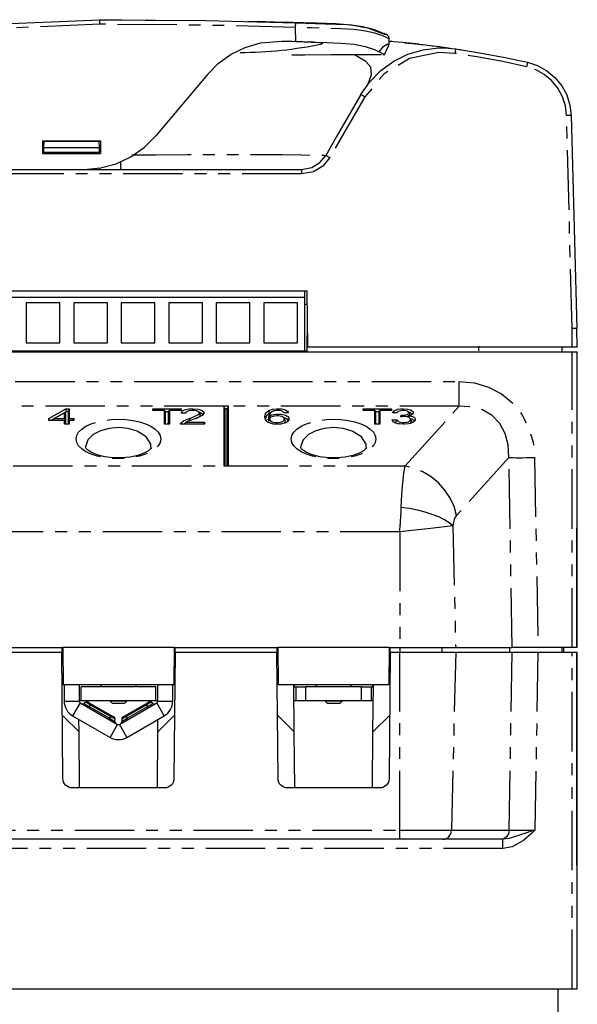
# Model space of a CAD drawing. Extents: x 31 to 367, y -51 to 345.
# Tile 3 of 11: x 99 to 159, y 7 to 113. Entities that reach past the tile are written whole.
import ezdxf

# ---------------------------------------------------------------- set-up
doc = ezdxf.new("R2010")
doc.units = 0
doc.linetypes.add('PHANTOM', pattern=[12.7, 6.35, -1.27, 1.27, -1.27, 1.27, -1.27])
doc.layers.get('0').update_dxf_attribs({"linetype": 'CONTINUOUS'})

msp = doc.modelspace()

# ---------------------------------------------------------------- linework, layer by layer
at = {"color": 7, "linetype": 'PHANTOM'}
for p, q in [((107.513, 112.043), (107.513, 112.529)), ((128.464, 110.192), (128.45, 111.707)), ((135.864, 104.285), (132.111, 97.793)), ((158.013, 79.529), (157.417, 102.283)), ((129.077, 96.043), (74.028, 96.043)), ((129.077, 96.529), (129.077, 96.043)), ((158.013, 77.529), (158.013, 79.529)), ((158.013, 45.429), (158.013, 77.029)), ((73.092, 73.851), (145.934, 73.851)), ((145.934, 71.211), (145.934, 73.851)), ((120.763, 71.211), (98.263, 71.211)), ((145.934, 71.211), (121.263, 71.211)), ((140.164, 64.833), (145.934, 71.211)), ((151.254, 65.731), (145.664, 59.552)), ((151.602, 45.429), (151.254, 65.731)), ((154.004, 65.731), (154.352, 45.429)), ((98.263, 64.833), (120.763, 64.833)), ((121.263, 64.833), (140.164, 64.833)), ((145.249, 58.446), (145.562, 45.429)), ((139.58, 57.792), (79.445, 57.792)), ((139.58, 57.792), (139.58, 45.429)), ((139.58, 45.429), (139.58, 44.929)), ((144.091, 45.429), (144.095, 44.929)), ((139.58, 25.903), (139.58, 44.929)), ((145.562, 44.929), (145.105, 25.903)), ((151.277, 25.903), (151.603, 44.929)), ((154.353, 44.929), (154.027, 25.903)), ((158.013, 8.929), (158.013, 44.929)), ((129.513, 41.229), (129.513, 39.729)), ((135.513, 39.729), (135.513, 41.229)), ((103.713, 39.694), (105.313, 39.694)), ((105.413, 39.521), (104.613, 38.135)), ((105.826, 39.449), (106.402, 39.116)), ((106.508, 39.299), (106.017, 39.583)), ((106.402, 39.116), (106.33, 38.991)), ((106.508, 39.299), (106.402, 39.116)), ((106.402, 39.116), (108.567, 37.866)), ((106.58, 39.424), (106.508, 39.299)), ((108.673, 38.049), (106.508, 39.299)), ((112.517, 39.299), (110.352, 38.049)), ((110.458, 37.866), (112.623, 39.116)), ((112.517, 39.299), (112.445, 39.424)), ((113.009, 39.583), (112.517, 39.299)), ((112.517, 39.299), (112.623, 39.116)), ((112.623, 39.116), (113.2, 39.449)), ((112.623, 39.116), (112.695, 38.991)), ((114.413, 38.135), (113.613, 39.521)), ((113.713, 39.694), (115.313, 39.694)), ((108.673, 38.049), (108.567, 37.866)), ((108.673, 38.049), (108.745, 38.174)), ((109.164, 37.765), (108.673, 38.049)), ((110.352, 38.049), (109.861, 37.765)), ((110.28, 38.174), (110.352, 38.049)), ((110.352, 38.049), (110.458, 37.866)), ((108.567, 37.866), (108.495, 37.741)), ((108.567, 37.866), (109.144, 37.533)), ((108.613, 35.826), (109.413, 37.211)), ((109.613, 37.211), (110.413, 35.826)), ((109.881, 37.533), (110.458, 37.866)), ((110.458, 37.866), (110.53, 37.741)), ((79.445, 25.903), (139.58, 25.903)), ((139.58, 25.903), (145.105, 25.903)), ((139.58, 24.929), (139.58, 25.903)), ((145.105, 25.903), (151.277, 25.903)), ((150.594, 23.956), (150.594, 24.929)), ((150.594, 23.956), (68.432, 23.956))]:
    msp.add_line(p, q, dxfattribs=at)
at = {"color": 7, "linetype": 'CONTINUOUS'}
for p, q in [((137.913, 111.057), (137.936, 111.044)), ((126.979, 110.238), (128.464, 110.192)), ((138.383, 109.915), (138.427, 109.912)), ((138.465, 109.912), (138.459, 110.485)), ((142.827, 109.778), (143.098, 109.746)), ((137.999, 108.759), (137.772, 108.761)), ((119.022, 106.67), (113.51, 100.102)), ((157.917, 102.283), (158.513, 79.529)), ((101.413, 99.579), (107.613, 99.579)), ((101.413, 99.579), (101.413, 98.229)), ((101.553, 98.829), (101.565, 99.529)), ((101.565, 99.529), (107.46, 99.529)), ((105.344, 99.579), (105.343, 99.529)), ((107.473, 98.829), (107.46, 99.529)), ((107.613, 99.579), (107.613, 98.229)), ((101.413, 98.229), (107.613, 98.229)), ((101.542, 98.229), (101.544, 98.329)), ((101.544, 98.329), (101.553, 98.829)), ((107.481, 98.329), (101.544, 98.329)), ((107.473, 98.829), (101.553, 98.829)), ((107.481, 98.329), (107.473, 98.829)), ((107.483, 98.229), (107.481, 98.329)), ((131.678, 98.03), (131.678, 98.03)), ((109.779, 96.529), (109.772, 97.331)), ((74.243, 96.529), (105.85, 96.529)), ((105.85, 96.529), (129.077, 96.529)), ((107.513, 96.529), (107.51, 96.668)), ((107.513, 96.529), (128.553, 96.529)), ((128.553, 96.529), (129.021, 96.529)), ((129.703, 83.529), (73.203, 83.529)), ((129.393, 83.529), (129.393, 82.829)), ((129.755, 77.529), (129.703, 83.529)), ((129.393, 82.829), (73.513, 82.829)), ((103.253, 82.279), (99.653, 82.279)), ((99.653, 82.279), (99.653, 77.979)), ((103.253, 77.979), (103.253, 82.279)), ((104.733, 82.279), (104.733, 77.979)), ((108.333, 82.279), (104.733, 82.279)), ((108.333, 77.979), (108.333, 82.279)), ((113.413, 82.279), (109.813, 82.279)), ((109.813, 82.279), (109.813, 77.979)), ((113.413, 77.979), (113.413, 82.279)), ((114.893, 82.279), (114.893, 77.979)), ((118.493, 82.279), (114.893, 82.279)), ((118.493, 77.979), (118.493, 82.279)), ((119.973, 82.279), (119.973, 77.979)), ((123.573, 82.279), (119.973, 82.279)), ((123.573, 77.979), (123.573, 82.279)), ((125.053, 82.279), (125.053, 77.979)), ((128.653, 82.279), (125.053, 82.279)), ((128.653, 77.979), (128.653, 82.279)), ((129.393, 82.829), (129.393, 77.129)), ((129.393, 82.129), (129.715, 82.129)), ((129.673, 80.529), (129.643, 77.029)), ((129.673, 80.529), (129.729, 80.529)), ((158.565, 77.529), (158.513, 79.529)), ((99.653, 77.979), (103.253, 77.979)), ((104.733, 77.979), (108.333, 77.979)), ((109.813, 77.979), (113.413, 77.979)), ((114.893, 77.979), (118.493, 77.979)), ((119.973, 77.979), (123.573, 77.979)), ((125.053, 77.979), (128.653, 77.979)), ((61.013, 77.029), (158.013, 77.029)), ((73.262, 77.129), (129.644, 77.129)), ((158.013, 77.529), (129.755, 77.529)), ((148.013, 77.629), (148.013, 77.129)), ((156.943, 77.029), (156.939, 77.529)), ((158.565, 77.529), (158.013, 77.529)), ((158.013, 77.029), (158.513, 77.029)), ((158.513, 77.029), (158.513, 45.429)), ((102.062, 69.919), (103.903, 70.928)), ((102.246, 69.709), (103.963, 70.65)), ((103.754, 70.51), (102.677, 69.919)), ((103.754, 69.919), (103.754, 70.51)), ((103.876, 70.434), (103.754, 70.51)), ((103.903, 70.928), (104.251, 70.928)), ((103.963, 70.65), (103.903, 70.928)), ((103.963, 70.65), (104.13, 70.65)), ((104.13, 70.65), (104.251, 70.928)), ((104.13, 70.65), (104.13, 69.641)), ((104.251, 70.928), (104.251, 69.919)), ((113.177, 70.949), (116.212, 70.949)), ((113.177, 70.76), (113.177, 70.949)), ((113.26, 70.76), (113.177, 70.949)), ((114.421, 70.76), (113.177, 70.76)), ((114.421, 69.309), (114.421, 70.76)), ((114.543, 70.585), (114.421, 70.76)), ((114.483, 70.671), (114.906, 70.671)), ((114.543, 69.309), (114.543, 70.585)), ((114.846, 70.585), (114.968, 70.76)), ((114.846, 70.585), (114.846, 69.309)), ((114.968, 70.76), (114.968, 69.309)), ((116.212, 70.76), (114.968, 70.76)), ((116.129, 70.76), (116.212, 70.949)), ((116.212, 70.949), (116.212, 70.76)), ((116.783, 70.61), (116.778, 70.602)), ((117.456, 70.761), (117.455, 70.949)), ((120.885, 70.933), (120.763, 71.211)), ((120.763, 71.211), (120.763, 64.833)), ((121.263, 71.211), (120.763, 71.211)), ((120.885, 70.933), (120.885, 64.833)), ((121.141, 70.933), (120.885, 70.933)), ((121.141, 70.933), (121.263, 71.211)), ((121.141, 64.833), (121.141, 70.933)), ((121.263, 64.833), (121.263, 71.211)), ((125.678, 70.503), (125.585, 70.763)), ((126.579, 70.758), (126.579, 70.949)), ((127.699, 70.529), (127.202, 70.508)), ((135.677, 70.949), (138.712, 70.949)), ((135.677, 70.76), (135.677, 70.949)), ((135.76, 70.76), (135.677, 70.949)), ((136.921, 70.76), (135.677, 70.76)), ((136.921, 69.309), (136.921, 70.76)), ((137.043, 70.585), (136.921, 70.76)), ((136.983, 70.671), (137.406, 70.671)), ((137.043, 69.309), (137.043, 70.585)), ((137.346, 70.585), (137.468, 70.76)), ((137.346, 70.585), (137.346, 69.309)), ((137.468, 70.76), (137.468, 69.309)), ((138.712, 70.76), (137.468, 70.76)), ((138.629, 70.76), (138.712, 70.949)), ((138.712, 70.949), (138.712, 70.76)), ((139.309, 70.508), (138.811, 70.529)), ((139.32, 70.533), (139.306, 70.508)), ((139.332, 70.554), (139.321, 70.534)), ((139.946, 70.76), (139.946, 70.949)), ((140.489, 70.637), (140.489, 70.638)), ((140.674, 70.298), (140.552, 70.525)), ((140.97, 70.385), (141.05, 70.532)), ((102.062, 69.709), (102.062, 69.919)), ((102.167, 69.709), (102.062, 69.919)), ((103.754, 69.709), (102.062, 69.709)), ((102.489, 69.709), (102.677, 69.919)), ((102.677, 69.919), (103.754, 69.919)), ((103.876, 69.641), (103.754, 69.919)), ((103.754, 69.309), (103.754, 69.709)), ((103.876, 69.534), (103.754, 69.709)), ((103.801, 69.641), (103.876, 69.641)), ((103.876, 69.641), (103.876, 70.434)), ((103.876, 69.309), (103.876, 69.534)), ((104.13, 69.641), (104.251, 69.919)), ((104.13, 69.534), (104.251, 69.709)), ((104.13, 69.641), (104.204, 69.641)), ((104.13, 69.534), (104.13, 69.309)), ((104.251, 69.919), (104.749, 69.919)), ((104.251, 69.709), (104.251, 69.309)), ((104.749, 69.709), (104.251, 69.709)), ((104.657, 69.709), (104.749, 69.919)), ((104.749, 69.919), (104.749, 69.709)), ((116.709, 70.466), (116.212, 70.487)), ((116.283, 69.309), (116.214, 69.455)), ((116.617, 69.309), (116.801, 69.519)), ((116.712, 70.478), (116.705, 70.466)), ((116.801, 69.519), (118.699, 69.519)), ((117.178, 69.685), (117.109, 69.923)), ((118.274, 70.268), (118.152, 70.495)), ((118.527, 70.27), (118.649, 70.497)), ((118.607, 69.309), (118.699, 69.519)), ((118.699, 69.519), (118.699, 69.309)), ((125.284, 69.851), (125.162, 70.077)), ((125.531, 69.774), (125.659, 70.165)), ((125.531, 69.774), (125.652, 69.846)), ((125.537, 69.627), (125.659, 69.854)), ((125.718, 70.428), (125.599, 70.212)), ((125.661, 69.862), (125.633, 69.81)), ((126.602, 70.185), (126.602, 70.382)), ((127.18, 70.006), (127.178, 70.011)), ((127.29, 69.804), (127.198, 69.974)), ((127.373, 69.616), (127.251, 69.843)), ((127.627, 69.623), (127.749, 69.849)), ((138.761, 69.751), (139.259, 69.772)), ((138.9, 69.478), (138.761, 69.751)), ((139.165, 69.489), (139.259, 69.772)), ((139.702, 70.087), (139.753, 70.276)), ((139.825, 70.099), (139.825, 70.274)), ((139.986, 69.289), (139.987, 69.477)), ((140.335, 70.08), (140.521, 70.207)), ((140.873, 69.578), (140.751, 69.804)), ((141.127, 69.576), (141.249, 69.803)), ((104.251, 69.309), (103.754, 69.309)), ((114.968, 69.309), (114.421, 69.309)), ((118.699, 69.309), (116.162, 69.309)), ((137.468, 69.309), (136.921, 69.309)), ((120.763, 64.833), (121.263, 64.833)), ((158.513, 57.429), (158.513, 58.179)), ((158.513, 45.429), (158.513, 57.429)), ((92.463, 45.429), (103.563, 45.429)), ((103.451, 45.429), (103.456, 44.929)), ((115.463, 45.429), (103.563, 45.429)), ((103.563, 45.429), (103.598, 41.429)), ((115.463, 45.429), (115.428, 41.429)), ((115.463, 45.429), (126.563, 45.429)), ((115.57, 44.929), (115.574, 45.429)), ((126.451, 45.429), (126.456, 44.929)), ((138.463, 45.429), (126.563, 45.429)), ((126.563, 45.429), (126.598, 41.429)), ((138.463, 45.429), (138.428, 41.429)), ((138.463, 45.429), (139.58, 45.429)), ((138.57, 44.929), (138.574, 45.429)), ((139.58, 45.429), (145.562, 45.429)), ((145.562, 45.429), (151.602, 45.429)), ((151.339, 44.929), (151.336, 45.429)), ((154.352, 45.429), (151.602, 45.429)), ((158.013, 45.429), (154.352, 45.429)), ((156.908, 45.429), (156.913, 44.929)), ((157.108, 44.929), (157.113, 45.429)), ((158.513, 45.429), (158.013, 45.429)), ((92.57, 44.929), (103.456, 44.929)), ((103.573, 31.421), (103.456, 44.929)), ((115.57, 44.929), (115.452, 31.421)), ((115.57, 44.929), (126.456, 44.929)), ((126.573, 31.421), (126.456, 44.929)), ((138.57, 44.929), (138.452, 31.421)), ((138.57, 44.929), (139.58, 44.929)), ((139.58, 44.929), (145.562, 44.929)), ((145.562, 44.929), (151.603, 44.929)), ((151.603, 44.929), (154.353, 44.929)), ((154.353, 44.929), (158.013, 44.929)), ((158.013, 44.929), (158.513, 44.929)), ((158.513, 44.929), (158.513, 8.929)), ((158.513, 22.929), (158.513, 44.929)), ((115.428, 41.429), (103.598, 41.429)), ((103.713, 41.429), (103.713, 39.694)), ((105.313, 41.429), (105.313, 39.694)), ((113.513, 41.229), (105.513, 41.229)), ((105.513, 39.729), (105.513, 41.229)), ((107.563, 41.429), (107.763, 41.229)), ((111.263, 41.229), (111.463, 41.429)), ((113.513, 39.729), (113.513, 41.229)), ((113.713, 39.694), (113.713, 41.429)), ((115.313, 39.694), (115.313, 41.429)), ((138.428, 41.429), (126.598, 41.429)), ((128.3, 36.429), (128.256, 41.429)), ((128.258, 41.229), (128.513, 41.229)), ((128.313, 41.429), (128.313, 41.229)), ((128.513, 39.729), (128.513, 41.229)), ((128.513, 41.229), (129.513, 41.229)), ((135.513, 41.229), (129.513, 41.229)), ((130.563, 41.429), (130.763, 41.229)), ((134.263, 41.229), (134.463, 41.429)), ((135.513, 41.229), (136.513, 41.229)), ((136.513, 41.229), (136.513, 39.729)), ((136.513, 41.229), (136.767, 41.229)), ((136.713, 41.229), (136.713, 41.429)), ((136.725, 36.429), (136.769, 41.429)), ((105.513, 39.729), (105.313, 39.729)), ((105.413, 39.521), (109.413, 37.211)), ((113.513, 39.729), (105.513, 39.729)), ((106.017, 39.583), (105.826, 39.449)), ((106.285, 39.594), (106.58, 39.424)), ((106.58, 39.424), (108.745, 38.174)), ((108.613, 39.729), (108.613, 39.679)), ((108.613, 39.679), (108.863, 39.429)), ((110.413, 39.679), (108.613, 39.679)), ((110.163, 39.429), (108.863, 39.429)), ((109.613, 37.211), (113.613, 39.521)), ((110.163, 39.429), (110.413, 39.679)), ((110.28, 38.174), (112.445, 39.424)), ((110.413, 39.679), (110.413, 39.729)), ((112.445, 39.424), (112.74, 39.594)), ((113.2, 39.449), (113.009, 39.583)), ((113.713, 39.729), (113.513, 39.729)), ((128.513, 39.729), (128.271, 39.729)), ((129.513, 39.729), (128.513, 39.729)), ((135.513, 39.729), (129.513, 39.729)), ((131.613, 39.729), (131.613, 39.679)), ((131.613, 39.679), (131.863, 39.429)), ((133.413, 39.679), (131.613, 39.679)), ((133.163, 39.429), (131.863, 39.429)), ((133.163, 39.429), (133.413, 39.679)), ((133.413, 39.679), (133.413, 39.729)), ((136.513, 39.729), (135.513, 39.729)), ((136.754, 39.729), (136.513, 39.729)), ((103.514, 38.215), (105.3, 36.429)), ((104.613, 38.135), (108.613, 35.826)), ((108.745, 38.174), (109.04, 38.004)), ((109.985, 38.004), (110.28, 38.174)), ((110.413, 35.826), (114.413, 38.135)), ((113.725, 36.429), (115.511, 38.215)), ((126.514, 38.215), (128.3, 36.429)), ((136.725, 36.429), (138.511, 38.215)), ((105.3, 36.429), (105.288, 37.745)), ((109.144, 37.533), (109.164, 37.765)), ((109.861, 37.765), (109.881, 37.533)), ((113.725, 36.429), (113.737, 37.745)), ((105.352, 30.429), (105.3, 36.429)), ((113.673, 30.429), (113.725, 36.429)), ((128.352, 30.429), (128.3, 36.429)), ((136.673, 30.429), (136.725, 36.429)), ((114.452, 30.429), (104.573, 30.429)), ((137.452, 30.429), (127.573, 30.429)), ((139.58, 24.929), (79.445, 24.929)), ((144.188, 24.929), (139.58, 24.929)), ((150.36, 24.929), (144.188, 24.929)), ((150.594, 24.929), (150.36, 24.929)), ((158.513, 22.179), (158.513, 22.929)), ((158.013, 8.929), (61.013, 8.929)), ((156.513, 3.429), (156.513, 8.929)), ((158.513, 8.929), (158.013, 8.929))]:
    msp.add_line(p, q, dxfattribs=at)
at = {"color": 7, "linetype": 'CONTINUOUS', "flags": 128}
for points in [[(68.671, 107.116), (71.379, 107.856), (83.275, 110.447), (95.349, 112.008), (107.513, 112.529)], [(107.513, 112.529), (118.872, 112.43), (128.466, 112.194)], [(107.589, 112.529), (107.524, 112.529), (107.571, 112.529), (107.705, 112.529)], [(107.793, 112.529), (108.244, 112.529), (109.892, 112.522), (112.407, 112.496), (113.463, 112.477)], [(138.074, 110.911), (136.289, 111.588), (134.419, 111.959), (132.765, 112.081), (130.745, 112.145), (129.293, 112.185), (128.78, 112.199), (128.408, 112.209), (128.161, 112.215), (127.936, 112.221), (127.052, 112.245), (126.161, 112.268), (125.223, 112.291), (124.209, 112.316), (123.356, 112.336)], [(128.466, 112.194), (131.615, 112.089), (133.991, 111.998), (134.248, 111.985), (134.248, 111.985)], [(138.453, 110.485), (138.447, 110.573), (138.405, 110.692), (138.353, 110.774), (138.306, 110.826), (138.262, 110.865), (138.206, 110.905), (138.094, 110.969), (137.913, 111.055)], [(119.022, 106.67), (120.191, 107.849), (121.581, 108.843), (123.075, 109.569), (124.716, 110.047), (126.979, 110.238)], [(131.301, 109.966), (131.33, 109.981), (131.191, 110.023), (130.918, 110.069), (130.322, 110.121), (129.219, 110.163), (128.051, 110.192), (127.055, 110.219)], [(128.464, 110.192), (130.144, 110.137), (131.777, 110.08), (133.316, 110.036), (134.715, 109.925), (135.895, 109.671), (136.875, 109.328), (137.376, 109.101)], [(135.432, 104.521), (135.432, 104.521), (136.397, 105.905), (137.579, 107.108), (138.948, 108.094), (140.462, 108.839), (142.08, 109.315), (143.755, 109.515), (144.753, 109.499), (145.55, 109.414), (145.55, 109.414)], [(137.963, 108.79), (138.184, 109.276), (138.375, 109.721), (138.457, 109.93)], [(141.671, 109.912), (139.914, 110.077), (138.423, 110.181)], [(140.108, 110.07), (140.174, 110.064), (140.467, 110.036), (140.962, 109.987), (141.833, 109.894), (142.069, 109.866)], [(141.353, 109.945), (142.304, 109.841), (143.484, 109.698), (144.53, 109.559), (144.96, 109.499)], [(143.098, 109.746), (143.484, 109.698), (143.484, 109.698)], [(143.616, 109.681), (143.692, 109.671), (143.828, 109.654), (143.934, 109.64), (144.02, 109.628)], [(137.59, 108.762), (136.522, 108.766), (134.775, 108.766), (132.267, 108.758), (129.439, 108.739), (128.042, 108.723)], [(137.93, 108.802), (137.859, 108.846), (137.376, 109.101)], [(145.55, 109.414), (148.126, 109), (150.691, 108.522), (153.243, 107.978)], [(145.55, 109.414), (145.571, 109.411), (145.94, 109.356), (146.092, 109.333), (146.098, 109.332)], [(153.243, 107.978), (154.318, 107.625), (155.308, 107.077), (156.177, 106.353), (156.895, 105.478), (157.436, 104.484), (157.781, 103.406), (157.917, 102.283)], [(135.432, 104.522), (132.804, 99.978), (131.678, 98.03)], [(105.85, 96.529), (107.586, 96.681), (109.27, 97.132), (110.85, 97.869), (112.277, 98.869), (113.51, 100.102)], [(129.077, 96.529), (130.169, 96.735), (131.034, 97.254), (131.678, 98.03)], [(158.513, 79.529), (158.475, 79.53), (158.366, 79.53), (158.204, 79.53), (158.013, 79.529)], [(116.212, 70.487), (116.37, 70.719), (116.582, 70.829), (116.715, 70.871), (117.024, 70.927), (117.455, 70.949)], [(117.445, 70.76), (117.109, 70.735), (116.924, 70.687), (116.789, 70.615), (116.724, 70.535), (116.709, 70.466)], [(118.152, 70.495), (118.118, 70.582), (118.007, 70.661), (117.851, 70.717), (117.655, 70.75), (117.445, 70.76)], [(117.455, 70.949), (118.024, 70.904), (118.18, 70.869), (118.43, 70.772), (118.598, 70.64), (118.61, 70.623), (118.621, 70.606), (118.63, 70.588), (118.643, 70.553), (118.649, 70.497)], [(118.081, 70.607), (118.107, 70.601), (118.327, 70.518), (118.479, 70.402), (118.491, 70.386), (118.5, 70.37), (118.516, 70.338), (118.521, 70.322), (118.527, 70.27)], [(125.162, 70.077), (125.189, 70.299), (125.281, 70.504), (125.585, 70.763)], [(125.585, 70.763), (125.981, 70.895), (126.402, 70.945), (126.579, 70.949)], [(126.123, 70.711), (126.007, 70.667), (125.956, 70.642), (125.909, 70.615), (125.765, 70.497), (125.663, 70.228), (125.659, 70.165)], [(126.546, 70.76), (126.404, 70.755), (126.261, 70.739), (126.123, 70.711)], [(127.022, 70.676), (126.913, 70.715), (126.725, 70.751), (126.546, 70.76)], [(126.579, 70.949), (126.972, 70.926), (127.275, 70.861), (127.401, 70.814), (127.588, 70.698), (127.699, 70.529)], [(127.202, 70.508), (127.15, 70.582), (127.097, 70.631), (127.022, 70.676)], [(127.12, 70.609), (127.233, 70.583), (127.34, 70.539), (127.375, 70.515)], [(138.811, 70.529), (138.995, 70.739), (139.098, 70.798), (139.223, 70.848), (139.359, 70.888), (139.672, 70.938), (139.946, 70.949)], [(139.148, 70.514), (139.235, 70.557), (139.295, 70.578)], [(139.962, 70.76), (139.711, 70.742), (139.541, 70.701), (139.414, 70.638), (139.32, 70.534), (139.309, 70.508)], [(139.825, 70.274), (140.219, 70.31), (140.377, 70.351), (140.478, 70.4), (140.536, 70.461), (140.552, 70.525)], [(139.946, 70.949), (140.446, 70.907), (140.597, 70.873), (140.735, 70.83), (140.925, 70.73), (140.99, 70.671), (141.014, 70.641), (141.032, 70.61), (141.05, 70.532)], [(140.552, 70.525), (140.525, 70.603), (140.491, 70.636), (140.387, 70.694), (140.245, 70.735), (140.07, 70.757), (139.962, 70.76)], [(140.439, 70.624), (140.529, 70.604), (140.651, 70.566), (140.817, 70.48), (140.873, 70.429), (140.895, 70.403), (140.911, 70.376)], [(141.05, 70.532), (141.039, 70.474), (141.025, 70.446), (140.982, 70.394), (140.921, 70.346), (140.842, 70.302), (140.639, 70.233), (140.521, 70.207)], [(116.162, 69.309), (116.165, 69.355), (116.182, 69.405), (116.214, 69.455)], [(116.214, 69.455), (116.486, 69.668), (116.776, 69.802), (117.109, 69.923)], [(116.457, 69.309), (116.608, 69.424), (116.788, 69.505)], [(117.573, 69.824), (117.168, 69.681), (116.973, 69.606), (116.801, 69.519)], [(117.109, 69.923), (117.129, 69.93), (117.209, 69.958), (117.523, 70.076), (118.068, 70.351), (118.12, 70.406), (118.137, 70.435), (118.152, 70.495)], [(118.649, 70.497), (118.635, 70.418), (118.617, 70.379), (118.479, 70.231), (118.048, 70.004), (117.573, 69.824)], [(117.822, 69.918), (118.153, 70.081), (118.221, 70.145), (118.246, 70.179), (118.263, 70.213), (118.274, 70.268)], [(118.274, 70.268), (118.221, 70.386), (118.167, 70.421)], [(126.522, 69.288), (126.306, 69.295), (126.2, 69.303), (126.095, 69.315), (125.737, 69.394), (125.459, 69.517), (125.282, 69.678), (125.164, 70.032), (125.162, 70.077)], [(125.284, 69.851), (125.312, 70.072), (125.4, 70.268), (125.588, 70.451), (125.678, 70.503)], [(125.347, 69.619), (125.287, 69.786), (125.284, 69.851)], [(125.602, 70.212), (125.546, 70.041), (125.531, 69.774)], [(125.639, 69.808), (125.553, 69.705), (125.537, 69.627)], [(125.659, 70.165), (125.962, 70.298), (126.354, 70.37), (126.602, 70.382)], [(126.465, 70.192), (126.156, 70.169), (125.897, 70.1), (125.74, 70.011), (125.667, 69.907), (125.659, 69.854)], [(125.659, 69.854), (125.724, 69.706), (125.875, 69.593), (126.061, 69.525), (126.289, 69.486), (126.484, 69.477)], [(127.251, 69.843), (127.186, 70.002), (127.068, 70.086), (126.986, 70.121), (126.794, 70.169), (126.515, 70.192), (126.465, 70.192)], [(126.484, 69.477), (126.8, 69.503), (126.996, 69.558), (127.14, 69.636), (127.228, 69.738), (127.251, 69.843)], [(127.749, 69.849), (127.627, 69.595), (127.53, 69.517), (127.415, 69.451), (127.285, 69.398), (126.974, 69.322), (126.887, 69.31), (126.798, 69.3), (126.753, 69.296), (126.569, 69.289), (126.522, 69.288)], [(126.602, 70.382), (126.781, 70.376), (126.825, 70.373), (126.869, 70.369), (126.912, 70.364), (127.08, 70.337), (127.377, 70.249), (127.504, 70.188), (127.606, 70.12), (127.726, 69.965), (127.749, 69.849)], [(127.203, 70.012), (127.3, 69.982), (127.413, 69.927), (127.503, 69.865), (127.608, 69.726), (127.627, 69.623)], [(127.254, 69.39), (127.256, 69.392), (127.352, 69.512), (127.373, 69.616)], [(127.373, 69.616), (127.292, 69.803), (127.29, 69.804)], [(139.969, 69.288), (139.517, 69.319), (139.347, 69.352), (139.195, 69.396), (139.062, 69.45), (138.954, 69.508), (138.808, 69.645), (138.761, 69.751)], [(139.259, 69.772), (139.389, 69.615), (139.518, 69.545), (139.698, 69.498), (139.892, 69.479), (139.987, 69.477)], [(140.024, 70.11), (139.92, 70.107), (139.811, 70.098), (139.702, 70.087)], [(139.753, 70.276), (139.78, 70.275), (139.802, 70.275), (139.825, 70.274)], [(139.821, 70.099), (139.803, 70.146), (139.784, 70.196), (139.753, 70.276)], [(141.249, 69.803), (141.23, 69.708), (141.205, 69.662), (141.17, 69.617), (140.982, 69.482), (140.709, 69.377), (140.52, 69.333), (140.105, 69.291), (139.969, 69.288)], [(139.987, 69.477), (140.301, 69.501), (140.498, 69.553), (140.645, 69.629), (140.734, 69.728), (140.751, 69.804)], [(140.751, 69.804), (140.705, 69.919), (140.589, 70.003), (140.415, 70.067), (140.194, 70.103), (140.024, 70.11)], [(140.521, 70.207), (140.654, 70.19), (140.718, 70.179), (140.781, 70.166), (140.841, 70.151), (140.951, 70.115), (141.047, 70.072), (141.125, 70.023), (141.184, 69.97), (141.248, 69.821), (141.249, 69.803)], [(140.674, 70.298), (140.628, 70.407), (140.594, 70.435)], [(140.683, 69.902), (140.697, 69.9), (140.755, 69.887), (140.809, 69.871), (140.86, 69.854), (140.946, 69.817), (141.016, 69.773), (141.069, 69.726), (141.126, 69.595), (141.127, 69.576)], [(140.873, 69.578), (140.834, 69.693), (140.772, 69.744)], [(140.775, 69.402), (140.856, 69.497), (140.873, 69.578)], [(113.04, 66.803), (113.039, 66.8), (112.965, 66.683), (112.717, 66.463), (112.243, 66.199), (111.576, 65.961), (110.76, 65.788), (109.858, 65.703), (108.931, 65.716), (108.043, 65.825), (107.254, 66.02), (106.625, 66.274), (106.206, 66.541), (106.015, 66.744), (105.984, 66.809), (105.984, 66.81)], [(136.04, 66.803), (136.039, 66.8), (135.965, 66.683), (135.717, 66.463), (135.243, 66.199), (134.576, 65.961), (133.76, 65.788), (132.858, 65.703), (131.931, 65.716), (131.043, 65.825), (130.254, 66.02), (129.625, 66.274), (129.206, 66.541), (129.015, 66.744), (128.984, 66.809), (128.984, 66.81)], [(104.573, 30.429), (104.379, 30.448), (104.193, 30.505), (104.021, 30.596), (103.869, 30.719), (103.745, 30.869), (103.652, 31.041), (103.594, 31.227), (103.573, 31.421)], [(115.452, 31.421), (115.431, 31.227), (115.373, 31.041), (115.28, 30.869), (115.156, 30.719), (115.005, 30.596), (114.833, 30.505), (114.646, 30.448), (114.452, 30.429)], [(127.573, 30.429), (127.379, 30.448), (127.193, 30.505), (127.021, 30.596), (126.869, 30.719), (126.745, 30.869), (126.652, 31.041), (126.594, 31.227), (126.573, 31.421)], [(138.452, 31.421), (138.431, 31.227), (138.373, 31.041), (138.28, 30.869), (138.156, 30.719), (138.005, 30.596), (137.833, 30.505), (137.646, 30.448), (137.452, 30.429)]]:
    msp.add_lwpolyline(points, dxfattribs=at)
at = {"color": 7, "linetype": 'PHANTOM', "flags": 128}
for points in [[(107.513, 112.043), (95.392, 111.523), (83.36, 109.967), (71.506, 107.386), (68.852, 106.66)], [(128.45, 111.707), (118.863, 111.943), (107.513, 112.043)], [(128.45, 111.707), (128.453, 111.803), (128.456, 111.894), (128.458, 111.978), (128.461, 112.052), (128.463, 112.112), (128.464, 112.157), (128.465, 112.185), (128.466, 112.194)], [(138.419, 110.484), (138.182, 110.616), (137.672, 110.825), (136.921, 111.073), (135.917, 111.319), (134.702, 111.487), (133.301, 111.558), (131.763, 111.603), (130.13, 111.656), (128.45, 111.707)], [(134.248, 111.985), (134.249, 111.985), (134.431, 111.972), (135.642, 111.797), (136.646, 111.54), (137.391, 111.282), (137.9, 111.064), (137.913, 111.057)], [(137.376, 109.101), (137.841, 109.654), (138.22, 109.925), (138.383, 109.915)], [(136.201, 105.663), (136.558, 106.664), (136.5, 107.445), (135.968, 108.057), (134.744, 108.766)], [(145.477, 108.933), (143.772, 109.029), (140.644, 108.386), (137.905, 106.742), (135.864, 104.285)], [(145.55, 109.414), (145.544, 109.378), (145.528, 109.274), (145.504, 109.118), (145.477, 108.933)], [(153.133, 107.503), (150.593, 108.044), (148.041, 108.521), (145.477, 108.933)], [(153.243, 107.978), (153.24, 107.969), (153.234, 107.942), (153.223, 107.899), (153.21, 107.84), (153.193, 107.768), (153.174, 107.686), (153.154, 107.597), (153.133, 107.503)], [(157.417, 102.283), (157.292, 103.313), (156.976, 104.301), (156.48, 105.212), (155.822, 106.014), (155.026, 106.678), (154.118, 107.18), (153.133, 107.503)], [(135.432, 104.521), (135.463, 104.508), (135.556, 104.459), (135.697, 104.38), (135.864, 104.285)], [(157.917, 102.283), (157.907, 102.285), (157.879, 102.287), (157.832, 102.288), (157.77, 102.288), (157.695, 102.288), (157.608, 102.287), (157.514, 102.285), (157.417, 102.283)], [(110.932, 98.075), (113.52, 98.1), (116.905, 98.123), (120.641, 98.136), (124.577, 98.129), (127.021, 98.108), (129.126, 98.079), (130.712, 98.05), (131.598, 98.033)], [(131.678, 98.03), (131.686, 98.028), (131.709, 98.017), (131.749, 97.996), (131.803, 97.967), (131.869, 97.931), (131.944, 97.889), (132.026, 97.842), (132.111, 97.793)], [(132.111, 97.793), (131.359, 96.888), (130.35, 96.282), (129.077, 96.043)], [(145.934, 73.851), (147.559, 73.703), (149.086, 73.261), (150.468, 72.54), (151.666, 71.56), (152.644, 70.351), (153.372, 68.948), (153.83, 67.393), (154.004, 65.731)], [(151.254, 65.731), (151.19, 67.086), (150.858, 68.316), (150.269, 69.375), (149.447, 70.222), (148.423, 70.824), (147.236, 71.158), (145.934, 71.211)], [(109.513, 69.826), (110.299, 69.794), (111.062, 69.699), (111.777, 69.543), (112.424, 69.332), (112.982, 69.072), (113.435, 68.77), (113.768, 68.437), (113.972, 68.081), (114.041, 67.715), (113.972, 67.348), (113.768, 66.992), (113.435, 66.659), (112.982, 66.357), (112.424, 66.097), (111.777, 65.886), (111.062, 65.73), (110.299, 65.635), (109.513, 65.603), (108.726, 65.635), (107.964, 65.73), (107.248, 65.886), (106.602, 66.097), (106.044, 66.357), (105.591, 66.659), (105.257, 66.992), (105.053, 67.348), (104.984, 67.715), (105.053, 68.081), (105.257, 68.437), (105.591, 68.77), (106.044, 69.072), (106.602, 69.332), (107.248, 69.543), (107.964, 69.699), (108.726, 69.794), (109.513, 69.826)], [(132.513, 69.826), (133.299, 69.794), (134.062, 69.699), (134.777, 69.543), (135.424, 69.332), (135.982, 69.072), (136.435, 68.77), (136.768, 68.437), (136.972, 68.081), (137.041, 67.715), (136.972, 67.348), (136.768, 66.992), (136.435, 66.659), (135.982, 66.357), (135.424, 66.097), (134.777, 65.886), (134.062, 65.73), (133.299, 65.635), (132.513, 65.603), (131.726, 65.635), (130.964, 65.73), (130.248, 65.886), (129.602, 66.097), (129.044, 66.357), (128.591, 66.659), (128.257, 66.992), (128.053, 67.348), (127.984, 67.715), (128.053, 68.081), (128.257, 68.437), (128.591, 68.77), (129.044, 69.072), (129.602, 69.332), (130.248, 69.543), (130.964, 69.699), (131.726, 69.794), (132.513, 69.826)], [(109.513, 68.929), (108.513, 68.842), (107.604, 68.594), (106.825, 68.187), (106.244, 67.615), (105.986, 66.892), (106.005, 66.819)], [(112.981, 66.806), (112.99, 67.178), (112.483, 67.958), (111.507, 68.56), (110.537, 68.838), (109.513, 68.929)], [(132.513, 68.929), (131.513, 68.842), (130.604, 68.594), (129.825, 68.187), (129.244, 67.615), (128.986, 66.892), (129.005, 66.819)], [(135.981, 66.806), (135.99, 67.178), (135.483, 67.958), (134.507, 68.56), (133.537, 68.838), (132.513, 68.929)], [(151.254, 65.731), (151.456, 65.725), (151.711, 65.72), (152.015, 65.717), (152.36, 65.716), (152.74, 65.717), (153.146, 65.72), (153.57, 65.725), (154.004, 65.731)], [(139.75, 60.409), (139.814, 61.794), (139.907, 63.023), (140.025, 64.048), (140.164, 64.833)], [(145.664, 59.552), (145.398, 60.494), (144.978, 61.403), (144.415, 62.253), (143.726, 63.018), (142.932, 63.677), (142.056, 64.208), (141.124, 64.597), (140.164, 64.833)], [(139.58, 57.792), (139.581, 57.81), (139.582, 57.818), (139.583, 57.826), (139.583, 57.829), (139.584, 57.842), (139.585, 57.858), (139.587, 57.88), (139.589, 57.909), (139.592, 57.949), (139.597, 58.001), (139.602, 58.071), (139.609, 58.165), (139.619, 58.292), (139.633, 58.464), (139.65, 58.702), (139.675, 59.04), (139.692, 59.293), (139.734, 60.021), (139.75, 60.409)], [(145.249, 58.446), (144.856, 58.772), (144.352, 59.087), (143.748, 59.384), (143.057, 59.658), (142.295, 59.903), (141.478, 60.112), (140.623, 60.282), (139.75, 60.409)], [(145.664, 59.552), (145.525, 59.356), (145.407, 59.1), (145.314, 58.792), (145.249, 58.446)], [(145.249, 58.446), (144.388, 58.314), (142.6, 58.104), (140.865, 57.923), (140.238, 57.859), (139.663, 57.8), (139.597, 57.794), (139.58, 57.792)], [(144.188, 24.929), (144.364, 24.948), (144.534, 25.003), (144.69, 25.093), (144.828, 25.213), (144.942, 25.36), (145.029, 25.529), (145.083, 25.712), (145.105, 25.903)], [(151.277, 25.903), (151.255, 25.712), (151.2, 25.529), (151.114, 25.36), (151, 25.213), (150.862, 25.093), (150.705, 25.003), (150.536, 24.948), (150.36, 24.929)], [(154.027, 25.903), (154.016, 25.9), (153.573, 25.752), (152.399, 25.356), (151.28, 25.017), (150.594, 24.929)], [(154.027, 25.903), (154.02, 25.897), (153.721, 25.601), (152.818, 24.808), (151.594, 24.131), (150.594, 23.956)], [(151.277, 25.903), (151.558, 25.9), (151.931, 25.899), (152.383, 25.898), (152.895, 25.899), (153.45, 25.9), (154.027, 25.903)]]:
    msp.add_lwpolyline(points, dxfattribs=at)
at = {"color": 7, "linetype": 'CONTINUOUS'}
for centre, radius, start, end in [((122.513, 151.029), 42, 270, 282.07856), ((130.489, 7.412), 103.108, 85.41912, 85.56611), ((105.513, 39.694), 1.8, 180, 240), ((105.513, 39.694), 0.2, 179.99146, 240), ((105.682, 39.654), 0.25, 240, 305), ((106.16, 39.378), 0.25, 60, 125), ((112.865, 39.378), 0.25, 55, 120), ((113.343, 39.654), 0.25, 235, 300), ((113.513, 39.694), 0.2, 300, 359.98462), ((113.513, 39.694), 1.8, 300, 360), ((108.915, 37.787), 0.25, 355, 60), ((110.11, 37.787), 0.25, 120, 185), ((109.393, 37.511), 0.25, 175, 240), ((109.513, 37.385), 0.2, 240, 300), ((109.632, 37.511), 0.25, 300, 5), ((109.513, 37.385), 1.8, 240, 300)]:
    msp.add_arc(centre, radius, start, end, dxfattribs=at)

doc.saveas('drawing.dxf')
